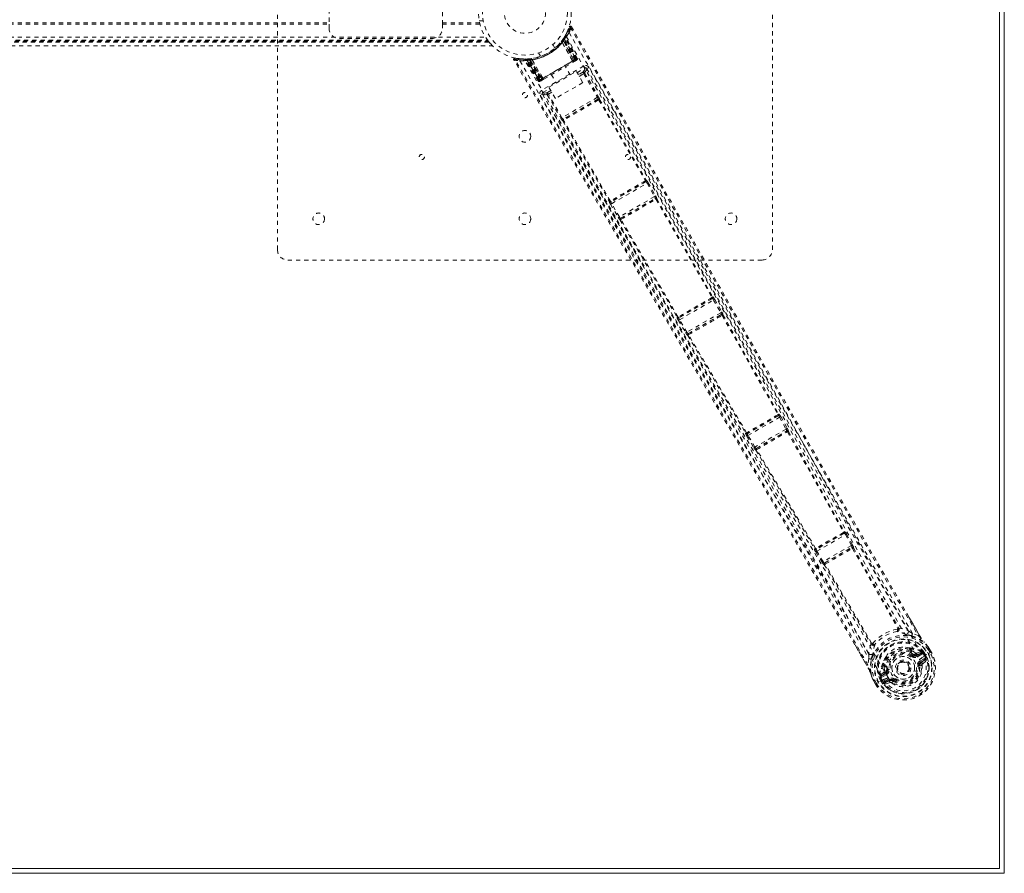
# Model space of a CAD drawing. Header units: inches. Extents: x 25.5 to 109, y 39.4 to 81.2.
# Tile 4 of 6: x 85.1 to 109, y 39.4 to 60.1. Entities that reach past the tile are written whole.
import ezdxf

# ---------------------------------------------------------------- set-up
doc = ezdxf.new("R2010")
doc.units = ezdxf.units.IN
doc.header["$MEASUREMENT"] = 0
doc.linetypes.add('SLD-Dashed', pattern=[0.075, 0.05, -0.025])
doc.linetypes.add('SLD-Solid', pattern=[0])

msp = doc.modelspace()

# ---------------------------------------------------------------- linework, layer by layer
at = {"color": 7, "linetype": 'SLD-Solid', "lineweight": 15}
for p, q in [((108.886, 81.048), (108.886, 39.534)), ((108.886, 39.534), (108.886, 81.048)), ((109.004, 81.166), (109.004, 39.416)), ((109.004, 39.416), (25.504, 39.416)), ((108.886, 39.534), (25.622, 39.534)), ((25.622, 39.534), (108.886, 39.534))]:
    msp.add_line(p, q, dxfattribs=at)
at = {"color": 7, "linetype": 'SLD-Dashed', "lineweight": 0}
for p, q in [((91.379, 54.541), (91.379, 66.041)), ((103.379, 66.041), (103.379, 54.541)), ((92.629, 60.572), (92.629, 60.009)), ((95.379, 60.009), (95.379, 60.572)), ((41.879, 60.041), (92.629, 60.041)), ((41.879, 60.009), (92.629, 60.009)), ((92.629, 60.009), (92.629, 59.916)), ((95.379, 60.041), (96.282, 60.041)), ((95.379, 60.009), (96.289, 60.009)), ((95.379, 59.916), (95.379, 60.009)), ((96.272, 60.091), (96.368, 60.091)), ((98.404, 59.822), (98.452, 59.946)), ((98.507, 59.951), (98.481, 59.936)), ((38.084, 59.698), (96.423, 59.698)), ((98.347, 59.714), (98.307, 59.651)), ((98.343, 59.708), (98.4, 59.814)), ((98.366, 59.746), (98.358, 59.732)), ((98.366, 59.717), (98.358, 59.703)), ((98.639, 59.175), (98.358, 59.703)), ((98.65, 59.182), (98.366, 59.717)), ((98.411, 59.839), (98.403, 59.816)), ((37.914, 59.486), (96.593, 59.486)), ((37.915, 59.486), (96.592, 59.486)), ((37.997, 59.576), (96.51, 59.576)), ((37.997, 59.576), (96.51, 59.576)), ((38.001, 59.581), (96.506, 59.581)), ((38.002, 59.582), (96.505, 59.582)), ((38.004, 59.584), (96.504, 59.584)), ((38.014, 59.596), (96.494, 59.596)), ((38.017, 59.601), (96.49, 59.601)), ((38.029, 59.616), (96.479, 59.616)), ((38.037, 59.627), (96.47, 59.627)), ((92.879, 59.666), (95.129, 59.666)), ((98.105, 59.432), (98.057, 59.516)), ((98.275, 59.609), (98.294, 59.637)), ((98.283, 59.575), (98.28, 59.571)), ((98.537, 59.117), (98.28, 59.571)), ((98.283, 59.575), (98.54, 59.118)), ((98.294, 59.633), (98.318, 59.616)), ((98.347, 59.685), (98.305, 59.62)), ((98.305, 59.648), (98.306, 59.65)), ((98.305, 59.619), (98.305, 59.62)), ((98.305, 59.62), (98.565, 59.133)), ((98.564, 59.132), (98.305, 59.619)), ((98.307, 59.651), (98.306, 59.65)), ((98.314, 59.662), (98.338, 59.646)), ((98.589, 59.147), (98.318, 59.616)), ((98.605, 59.156), (98.33, 59.633)), ((98.338, 59.646), (98.616, 59.163)), ((98.624, 59.163), (98.345, 59.688)), ((98.623, 59.166), (98.347, 59.685)), ((97.711, 59.316), (97.759, 59.232)), ((97.141, 59.189), (97.266, 59.174)), ((97.372, 59.163), (97.357, 59.164)), ((97.38, 59.162), (97.364, 59.163)), ((97.398, 59.149), (97.382, 59.149)), ((97.703, 58.635), (97.382, 59.149)), ((97.468, 59.167), (97.394, 59.163)), ((97.715, 58.642), (97.398, 59.149)), ((97.418, 59.152), (97.733, 58.648)), ((97.496, 59.153), (97.419, 59.149)), ((97.731, 58.651), (97.419, 59.149)), ((97.458, 59.166), (97.456, 59.166)), ((97.737, 58.655), (97.458, 59.137)), ((97.47, 59.167), (97.468, 59.167)), ((97.472, 59.167), (97.47, 59.167)), ((97.748, 58.661), (97.473, 59.138)), ((97.493, 59.14), (97.49, 59.169)), ((97.493, 59.14), (97.765, 58.671)), ((97.496, 59.153), (97.498, 59.153)), ((97.789, 58.685), (97.496, 59.153)), ((97.498, 59.153), (97.79, 58.685)), ((97.541, 59.175), (97.535, 59.174)), ((97.551, 59.15), (97.547, 59.15)), ((97.813, 58.699), (97.547, 59.15)), ((97.551, 59.15), (97.816, 58.7)), ((98.616, 59.163), (97.737, 58.655)), ((97.748, 58.661), (98.605, 59.156)), ((98.589, 59.147), (97.765, 58.671)), ((98.807, 58.998), (97.784, 58.407)), ((98.476, 58.78), (98.36, 58.981)), ((98.537, 59.117), (98.54, 59.118)), ((98.546, 59.089), (98.552, 59.092)), ((98.565, 59.133), (98.564, 59.132)), ((98.564, 59.099), (98.611, 59.126)), ((98.565, 59.133), (98.623, 59.166)), ((98.65, 59.182), (98.616, 59.163)), ((98.639, 59.175), (98.65, 59.182)), ((97.96, 58.482), (98.626, 58.866)), ((98.022, 58.786), (98.138, 58.585)), ((98.626, 58.866), (98.783, 58.594)), ((98.644, 58.834), (98.837, 58.946)), ((98.786, 58.85), (98.673, 58.785)), ((98.696, 58.746), (98.807, 58.81)), ((98.807, 58.81), (99.136, 58.238)), ((98.833, 58.825), (99.161, 58.253)), ((98.878, 58.935), (98.871, 58.943)), ((98.877, 58.935), (98.871, 58.943)), ((98.93, 58.964), (98.878, 58.935)), ((98.88, 58.931), (98.879, 58.932)), ((97.703, 58.635), (97.715, 58.642)), ((97.748, 58.661), (97.715, 58.642)), ((97.731, 58.651), (97.789, 58.685)), ((97.771, 58.641), (97.818, 58.668)), ((97.79, 58.685), (97.789, 58.685)), ((97.813, 58.699), (97.816, 58.7)), ((98.783, 58.594), (98.117, 58.21)), ((97.803, 58.314), (97.752, 58.284)), ((97.8, 58.325), (97.803, 58.314)), ((97.8, 58.325), (97.804, 58.315)), ((97.805, 58.312), (97.806, 58.311)), ((97.814, 58.355), (97.978, 58.45)), ((97.921, 58.299), (98.252, 57.728)), ((98.007, 58.4), (97.923, 58.352)), ((98.03, 58.361), (97.947, 58.314)), ((98.278, 57.743), (97.947, 58.314)), ((98.117, 58.21), (97.96, 58.482)), ((99.136, 58.238), (98.278, 57.743)), ((99.151, 58.195), (98.307, 57.708)), ((99.151, 58.195), (99.151, 58.195)), ((99.173, 58.172), (100.3, 56.216)), ((99.192, 58.184), (99.191, 58.183)), ((99.191, 58.183), (100.318, 56.228)), ((98.297, 57.667), (98.298, 57.667)), ((98.298, 57.667), (99.427, 55.714)), ((98.308, 57.708), (98.307, 57.708)), ((99.447, 55.724), (98.317, 57.678)), ((100.311, 56.188), (99.466, 55.7)), ((99.482, 55.657), (100.34, 56.152)), ((100.303, 56.186), (100.303, 56.186)), ((100.307, 56.187), (100.311, 56.188)), ((100.318, 56.228), (100.322, 56.228)), ((100.34, 56.152), (100.523, 55.83)), ((100.366, 56.167), (100.549, 55.845)), ((99.427, 55.714), (99.425, 55.71)), ((99.456, 55.642), (99.644, 55.322)), ((99.466, 55.7), (99.468, 55.703)), ((99.471, 55.705), (99.472, 55.705)), ((99.67, 55.338), (99.482, 55.657)), ((100.523, 55.83), (99.67, 55.338)), ((99.699, 55.303), (100.538, 55.787)), ((100.534, 55.783), (100.534, 55.783)), ((100.538, 55.787), (100.537, 55.786)), ((100.56, 55.763), (101.915, 53.385)), ((100.579, 55.776), (100.578, 55.774)), ((100.578, 55.774), (101.933, 53.398)), ((99.689, 55.262), (99.69, 55.262)), ((99.69, 55.262), (101.071, 52.9)), ((99.701, 55.303), (99.699, 55.303)), ((99.705, 55.305), (99.705, 55.305)), ((101.091, 52.91), (99.71, 55.272)), ((103.129, 54.291), (91.629, 54.291)), ((101.927, 53.357), (101.109, 52.885)), ((101.126, 52.843), (101.955, 53.321)), ((101.918, 53.355), (101.919, 53.356)), ((101.922, 53.357), (101.927, 53.357)), ((101.933, 53.398), (101.938, 53.398)), ((101.955, 53.321), (102.127, 53.014)), ((101.981, 53.336), (102.153, 53.028)), ((102.127, 53.014), (101.307, 52.54)), ((101.071, 52.9), (101.068, 52.896)), ((101.101, 52.828), (101.281, 52.525)), ((101.109, 52.885), (101.112, 52.889)), ((101.115, 52.892), (101.115, 52.892)), ((101.307, 52.54), (101.126, 52.843)), ((101.337, 52.506), (102.142, 52.971)), ((102.137, 52.967), (102.137, 52.967)), ((102.142, 52.971), (102.141, 52.969)), ((102.164, 52.945), (103.514, 50.542)), ((102.183, 52.959), (102.182, 52.958)), ((102.182, 52.958), (103.533, 50.554)), ((101.326, 52.464), (101.328, 52.464)), ((101.328, 52.464), (102.734, 50.093)), ((101.338, 52.506), (101.337, 52.506)), ((101.342, 52.508), (101.342, 52.508)), ((102.754, 50.103), (101.347, 52.474)), ((103.529, 50.515), (102.77, 50.077)), ((102.787, 50.035), (103.556, 50.479)), ((103.522, 50.514), (103.529, 50.515)), ((103.533, 50.554), (103.54, 50.555)), ((103.556, 50.479), (103.714, 50.192)), ((103.583, 50.493), (103.74, 50.206)), ((103.714, 50.192), (102.957, 49.755)), ((102.988, 49.721), (103.728, 50.148)), ((103.728, 50.148), (103.726, 50.146)), ((102.734, 50.093), (102.73, 50.087)), ((102.762, 50.019), (102.932, 49.739)), ((102.77, 50.077), (102.774, 50.083)), ((102.957, 49.755), (102.787, 50.035)), ((103.769, 50.136), (103.767, 50.134)), ((102.978, 49.679), (102.98, 49.68)), ((102.991, 49.721), (102.988, 49.721)), ((105.124, 47.664), (104.441, 47.27)), ((104.456, 47.226), (105.154, 47.63)), ((105.113, 47.662), (105.124, 47.664)), ((105.124, 47.702), (105.135, 47.704)), ((105.154, 47.63), (105.295, 47.371)), ((105.18, 47.644), (105.321, 47.385)), ((104.408, 47.289), (104.4, 47.28)), ((104.436, 47.297), (104.436, 47.297)), ((104.441, 47.27), (104.448, 47.278)), ((105.295, 47.371), (104.61, 46.975)), ((104.644, 46.943), (105.306, 47.325)), ((105.306, 47.325), (105.303, 47.322)), ((105.321, 47.385), (105.333, 47.36)), ((105.325, 47.296), (106.417, 45.364)), ((105.347, 47.313), (105.344, 47.31)), ((105.344, 47.31), (106.436, 45.378)), ((104.431, 47.211), (104.585, 46.96)), ((104.61, 46.975), (104.456, 47.226)), ((104.585, 46.96), (104.6, 46.936)), ((104.634, 46.902), (104.638, 46.902)), ((104.638, 46.902), (105.765, 44.99)), ((104.648, 46.944), (104.644, 46.943)), ((105.787, 44.999), (104.659, 46.912)), ((104.662, 46.92), (104.662, 46.92)), ((106.64, 45.722), (106.944, 45.195)), ((106.418, 45.363), (106.417, 45.364)), ((106.448, 45.364), (106.448, 45.364)), ((106.918, 45.181), (106.777, 45.233)), ((105.669, 44.459), (105.382, 44.957)), ((105.77, 44.973), (105.77, 44.973)), ((105.787, 44.999), (105.787, 44.999)), ((107.052, 45.031), (107.063, 45.017)), ((107.167, 44.893), (107.164, 44.897)), ((106.702, 44.881), (106.722, 44.871)), ((106.739, 44.805), (106.72, 44.838)), ((106.798, 44.723), (106.72, 44.778)), ((106.738, 44.852), (106.757, 44.819)), ((106.781, 44.7), (106.798, 44.723)), ((106.798, 44.723), (106.818, 44.712)), ((106.867, 44.715), (106.991, 44.758)), ((106.867, 44.715), (106.879, 44.693)), ((106.877, 44.755), (106.988, 44.795)), ((106.991, 44.758), (106.879, 44.693)), ((107.006, 44.732), (106.894, 44.667)), ((107.002, 44.791), (106.988, 44.795)), ((107.006, 44.789), (107.002, 44.791)), ((107.022, 44.772), (107.031, 44.759)), ((107.037, 44.758), (107.022, 44.772)), ((107.031, 44.759), (107.069, 44.693)), ((107.035, 44.673), (107.161, 44.746)), ((107.035, 44.673), (107.035, 44.673)), ((107.038, 44.758), (107.062, 44.774)), ((107.074, 44.696), (107.038, 44.757)), ((107.062, 44.774), (107.063, 44.773)), ((107.063, 44.773), (107.099, 44.711)), ((107.069, 44.693), (107.074, 44.696)), ((107.161, 44.746), (107.181, 44.758)), ((107.205, 44.772), (107.166, 44.838)), ((107.181, 44.758), (107.227, 44.784)), ((107.23, 44.785), (107.19, 44.854)), ((107.191, 44.853), (107.191, 44.853)), ((107.23, 44.786), (107.191, 44.853)), ((107.227, 44.784), (107.23, 44.786)), ((105.72, 44.623), (105.694, 44.475)), ((106.061, 44.489), (106.062, 44.512)), ((106.069, 44.466), (106.088, 44.433)), ((106.088, 44.433), (106.096, 44.33)), ((106.091, 44.475), (106.11, 44.442)), ((106.143, 44.445), (106.151, 44.349)), ((106.95, 44.45), (106.926, 44.447)), ((106.955, 44.562), (107.056, 44.62)), ((106.97, 44.536), (107.071, 44.594)), ((106.98, 44.518), (106.97, 44.536)), ((107.071, 44.594), (106.98, 44.518)), ((107.024, 44.498), (107.115, 44.578)), ((105.991, 44.206), (105.99, 44.202)), ((105.991, 44.206), (105.994, 44.22)), ((105.991, 44.206), (105.991, 44.206)), ((106.001, 44.16), (105.991, 44.184)), ((106.084, 44.297), (105.994, 44.22)), ((105.994, 44.22), (105.994, 44.221)), ((105.994, 44.22), (105.994, 44.22)), ((105.996, 44.18), (106.004, 44.166)), ((106.001, 44.16), (105.996, 44.18)), ((106.024, 44.2), (106.124, 44.286)), ((106.136, 44.265), (106.024, 44.2)), ((106.151, 44.239), (106.039, 44.174)), ((106.124, 44.286), (106.136, 44.265)), ((106.151, 44.349), (106.18, 44.353)), ((106.418, 44.322), (106.411, 44.335)), ((106.423, 44.314), (106.418, 44.322)), ((105.819, 44.115), (105.817, 44.119)), ((105.88, 44.007), (105.842, 44.074)), ((105.842, 44.074), (105.842, 44.074)), ((105.843, 44.076), (105.882, 44.007)), ((105.868, 44.089), (105.906, 44.022)), ((105.88, 44.007), (105.884, 44.009)), ((105.93, 44.035), (105.884, 44.009)), ((106.076, 44.119), (105.93, 44.035)), ((105.975, 44.146), (106.001, 44.16)), ((105.975, 44.145), (105.975, 44.146)), ((106.011, 44.082), (105.975, 44.145)), ((106.001, 44.159), (106.037, 44.097)), ((106.004, 44.166), (106.041, 44.1)), ((106.041, 44.1), (106.037, 44.097)), ((106.041, 44.1), (106.041, 44.1)), ((106.076, 44.119), (106.076, 44.119)), ((106.111, 44.075), (106.212, 44.133)), ((106.118, 44.002), (106.233, 44.041)), ((106.126, 44.049), (106.227, 44.107)), ((106.238, 44.089), (106.126, 44.049)), ((106.238, 44.089), (106.227, 44.107)), ((106.275, 44.034), (106.311, 44.082)), ((106.311, 44.082), (106.305, 44.086)), ((106.326, 44.101), (106.311, 44.082))]:
    msp.add_line(p, q, dxfattribs=at)
at = {"color": 7, "linetype": 'SLD-Dashed', "lineweight": 0, "flags": 128}
for points in [[(98.48, 59.936), (98.943, 59.124), (99.424, 58.279), (99.923, 57.402), (100.303, 56.734), (100.354, 56.645), (100.404, 56.556), (100.455, 56.467), (100.506, 56.377), (100.558, 56.287), (100.619, 56.179), (100.801, 55.86), (100.966, 55.569), (101.116, 55.306), (101.251, 55.07), (101.502, 54.628), (101.722, 54.242), (102.047, 53.671), (102.343, 53.15), (102.612, 52.679), (102.913, 52.151), (103.22, 51.612), (103.814, 50.572), (104.447, 49.464), (105.06, 48.395), (105.679, 47.32), (106.304, 46.237), (106.918, 45.181)], [(98.507, 59.951), (100.609, 56.258), (102.711, 52.565), (104.819, 48.875), (106.64, 45.722)], [(98.384, 59.708), (99.605, 57.598), (100.819, 55.486), (102.023, 53.37), (103.215, 51.249), (104.144, 49.581), (105.07, 47.913), (106, 46.251), (106.943, 44.6)], [(98.451, 59.81), (99.674, 57.696), (100.891, 55.579), (102.1, 53.459), (103.296, 51.335), (104.229, 49.664), (105.159, 47.993), (106.091, 46.328), (107.035, 44.673)], [(96.492, 59.599), (96.502, 59.585), (96.505, 59.582)], [(98.267, 59.597), (98.267, 59.596), (98.267, 59.594), (98.268, 59.591), (98.27, 59.588), (98.272, 59.585), (98.275, 59.582), (98.279, 59.578), (98.283, 59.575)], [(98.324, 59.677), (98.32, 59.669), (98.316, 59.66)], [(97.684, 59.206), (97.695, 59.209), (97.707, 59.213)], [(97.141, 59.186), (97.133, 59.185), (97.125, 59.184), (97.117, 59.18), (97.111, 59.175), (97.107, 59.168), (97.105, 59.161), (97.105, 59.154), (97.108, 59.147)], [(97.109, 59.144), (97.109, 59.144), (97.111, 59.145), (97.116, 59.149), (97.125, 59.153), (97.13, 59.156), (97.135, 59.159)], [(105.382, 44.957), (103.545, 48.139), (101.403, 51.809), (99.256, 55.477), (97.109, 59.144)], [(105.694, 44.475), (105.029, 45.633), (104.353, 46.806), (103.661, 47.998), (102.994, 49.144), (102.306, 50.324), (101.617, 51.504), (100.96, 52.626), (100.377, 53.622), (99.97, 54.317), (99.3, 55.461), (98.723, 56.446), (98.172, 57.387), (97.643, 58.291), (97.135, 59.159)], [(97.259, 59.122), (98.478, 57.006), (99.702, 54.893), (100.935, 52.787), (102.176, 50.688), (103.157, 49.044), (104.138, 47.404), (105.115, 45.764), (106.076, 44.119)], [(97.304, 59.169), (97.347, 59.164), (97.532, 59.176)], [(97.357, 59.164), (97.359, 59.164), (97.359, 59.164)], [(106.186, 44.163), (105.21, 45.834), (104.217, 47.5), (103.218, 49.166), (102.22, 50.835), (101.227, 52.508), (99.936, 54.708), (98.655, 56.916), (97.381, 59.129)], [(97.535, 59.174), (97.536, 59.174), (97.538, 59.173), (97.54, 59.171), (97.541, 59.168), (97.543, 59.164), (97.544, 59.16), (97.546, 59.155), (97.547, 59.15)], [(97.816, 58.7), (97.995, 58.804), (98.177, 58.909), (98.358, 59.014), (98.537, 59.117)], [(97.837, 58.679), (98.013, 58.78), (98.191, 58.884), (98.37, 58.987), (98.546, 59.088)], [(98.54, 59.118), (98.549, 59.123), (98.556, 59.128), (98.561, 59.131), (98.564, 59.132)], [(98.54, 59.118), (98.543, 59.113), (98.545, 59.108), (98.547, 59.104), (98.548, 59.099), (98.548, 59.095), (98.548, 59.092), (98.547, 59.09), (98.546, 59.089)], [(98.623, 59.166), (98.622, 59.166), (98.621, 59.165), (98.618, 59.163), (98.614, 59.161), (98.608, 59.158), (98.602, 59.154), (98.596, 59.151), (98.589, 59.147)], [(98.605, 59.156), (98.617, 59.163), (98.628, 59.169), (98.636, 59.174), (98.639, 59.175)], [(98.619, 59.131), (98.622, 59.132), (98.625, 59.134), (98.626, 59.135), (98.627, 59.135)], [(98.837, 58.946), (98.836, 58.947), (98.835, 58.95), (98.832, 58.955), (98.828, 58.962), (98.824, 58.969), (98.818, 58.978), (98.813, 58.988), (98.807, 58.998)], [(98.837, 58.946), (98.832, 58.909), (98.786, 58.85)], [(98.833, 58.825), (98.83, 58.823), (98.824, 58.82), (98.817, 58.816), (98.807, 58.81)], [(98.878, 58.935), (98.872, 58.898), (98.827, 58.839)], [(106.669, 45.3), (104.709, 48.701), (102.763, 52.11), (100.821, 55.522), (98.878, 58.935)], [(106.777, 45.233), (106.397, 45.889), (105.999, 46.576), (105.585, 47.296), (105.153, 48.047), (104.73, 48.785), (104.373, 49.408), (104.033, 50.003), (103.669, 50.642), (103.279, 51.325), (103.16, 51.534), (103.038, 51.748), (102.914, 51.965), (102.806, 52.155), (102.719, 52.308), (102.627, 52.469), (102.531, 52.638), (102.431, 52.814), (102.229, 53.169), (102.011, 53.552), (101.777, 53.962), (101.731, 54.043), (101.72, 54.063), (101.712, 54.078), (101.7, 54.098), (101.686, 54.123), (101.668, 54.154), (101.648, 54.19), (101.575, 54.318), (101.479, 54.486), (101.38, 54.66), (101.264, 54.864), (101.132, 55.097), (101.075, 55.196), (101.016, 55.301), (100.954, 55.409), (100.89, 55.522), (100.849, 55.594), (100.809, 55.664), (100.396, 56.389), (99.998, 57.089), (99.621, 57.751), (99.265, 58.376), (98.93, 58.964)], [(97.737, 58.655), (97.724, 58.647), (97.713, 58.641), (97.709, 58.638), (97.705, 58.637), (97.703, 58.635)], [(97.765, 58.671), (97.758, 58.667), (97.751, 58.663), (97.745, 58.659), (97.74, 58.656), (97.735, 58.654), (97.732, 58.652), (97.731, 58.651), (97.731, 58.651)], [(97.755, 58.632), (97.756, 58.632), (97.758, 58.633), (97.76, 58.635), (97.763, 58.637)], [(97.79, 58.685), (97.792, 58.687), (97.797, 58.69), (97.805, 58.694), (97.813, 58.699)], [(97.836, 58.679), (97.832, 58.679), (97.826, 58.683), (97.819, 58.69), (97.813, 58.699)], [(97.83, 58.675), (97.831, 58.675), (97.832, 58.676), (97.834, 58.677), (97.836, 58.679)], [(97.752, 58.284), (98.06, 57.756), (98.387, 57.198), (98.732, 56.609), (99.094, 55.99), (99.469, 55.35), (99.52, 55.264), (99.57, 55.177), (99.621, 55.09), (99.673, 55.003), (99.724, 54.915), (99.789, 54.804), (99.984, 54.472), (100.157, 54.176), (100.309, 53.917), (100.439, 53.694), (100.511, 53.571), (100.575, 53.463), (100.629, 53.37), (100.675, 53.292), (100.712, 53.228), (100.741, 53.179), (100.807, 53.067), (100.895, 52.916), (101.159, 52.465), (101.402, 52.05), (101.518, 51.851), (101.629, 51.662), (101.735, 51.481), (101.866, 51.257), (101.999, 51.031), (102.128, 50.81), (102.253, 50.595), (102.818, 49.629), (103.418, 48.601), (103.991, 47.615), (104.57, 46.616), (105.153, 45.609), (105.72, 44.623)], [(97.784, 58.407), (97.795, 58.388), (97.805, 58.371), (97.812, 58.36), (97.814, 58.355)], [(97.803, 58.314), (97.838, 58.301), (97.912, 58.311)], [(97.803, 58.314), (99.787, 54.926), (101.771, 51.538), (103.751, 48.147), (105.716, 44.749)], [(97.923, 58.352), (97.849, 58.342), (97.814, 58.355)], [(97.921, 58.299), (97.923, 58.3), (97.929, 58.303), (97.938, 58.308), (97.947, 58.314)], [(99.147, 58.192), (99.045, 58.133), (98.942, 58.074), (98.839, 58.014), (98.735, 57.954), (98.64, 57.899), (98.545, 57.844), (98.453, 57.792), (98.382, 57.751), (98.312, 57.71)], [(99.165, 58.173), (98.956, 58.052), (98.742, 57.929), (98.529, 57.806), (98.319, 57.685)], [(99.161, 58.253), (99.16, 58.252), (99.159, 58.251), (99.156, 58.25), (99.153, 58.248), (99.149, 58.246), (99.145, 58.243), (99.14, 58.241), (99.136, 58.238)], [(99.173, 58.172), (99.176, 58.178), (99.177, 58.184), (99.176, 58.189), (99.173, 58.194), (99.169, 58.197), (99.163, 58.198), (99.157, 58.197), (99.151, 58.195)], [(99.173, 58.172), (99.169, 58.174), (99.167, 58.174), (99.166, 58.174), (99.165, 58.173)], [(98.092, 57.822), (98.315, 57.439), (98.604, 56.947), (98.872, 56.488), (99.121, 56.063), (99.346, 55.679), (99.553, 55.327), (99.74, 55.007), (99.908, 54.72), (100.138, 54.328), (100.288, 54.072)], [(98.278, 57.743), (98.269, 57.738), (98.261, 57.733), (98.255, 57.729), (98.252, 57.728)], [(98.308, 57.708), (98.303, 57.704), (98.299, 57.699), (98.297, 57.693), (98.298, 57.688), (98.3, 57.683), (98.304, 57.68), (98.31, 57.678), (98.317, 57.678)], [(100.297, 56.21), (100.298, 56.21), (100.298, 56.211), (100.299, 56.213), (100.3, 56.216)], [(100.307, 56.187), (100.312, 56.191), (100.316, 56.196), (100.318, 56.201), (100.317, 56.207), (100.315, 56.211), (100.311, 56.214), (100.306, 56.216), (100.3, 56.216)], [(100.366, 56.167), (100.365, 56.166), (100.363, 56.165), (100.36, 56.164), (100.357, 56.162), (100.353, 56.16), (100.349, 56.158), (100.344, 56.155), (100.34, 56.152)], [(99.447, 55.724), (99.444, 55.718), (99.443, 55.713), (99.444, 55.708), (99.446, 55.704), (99.451, 55.701), (99.456, 55.7), (99.462, 55.701), (99.468, 55.703)], [(99.447, 55.724), (99.45, 55.722), (99.452, 55.722), (99.453, 55.722), (99.454, 55.723)], [(99.482, 55.657), (99.478, 55.654), (99.473, 55.652), (99.469, 55.649), (99.465, 55.647), (99.462, 55.645), (99.459, 55.644), (99.457, 55.643), (99.456, 55.642)], [(100.549, 55.845), (100.546, 55.843), (100.54, 55.84), (100.532, 55.835), (100.523, 55.83)], [(100.56, 55.763), (100.563, 55.769), (100.564, 55.774), (100.563, 55.78), (100.56, 55.785), (100.556, 55.788), (100.55, 55.789), (100.544, 55.788), (100.537, 55.786)], [(100.556, 55.831), (100.554, 55.834), (100.547, 55.843)], [(100.56, 55.763), (100.556, 55.764), (100.554, 55.764), (100.553, 55.764), (100.552, 55.764)], [(99.67, 55.338), (99.661, 55.332), (99.653, 55.327), (99.647, 55.324), (99.644, 55.322)], [(99.646, 55.324), (99.651, 55.313), (99.653, 55.309)], [(99.701, 55.303), (99.696, 55.299), (99.692, 55.293), (99.69, 55.288), (99.69, 55.282), (99.693, 55.277), (99.697, 55.274), (99.703, 55.272), (99.71, 55.272)], [(99.712, 55.279), (99.711, 55.278), (99.711, 55.277), (99.71, 55.276), (99.71, 55.272)], [(101.912, 53.379), (101.913, 53.38), (101.914, 53.38), (101.914, 53.382), (101.915, 53.386)], [(101.922, 53.357), (101.927, 53.361), (101.931, 53.366), (101.933, 53.371), (101.933, 53.376), (101.93, 53.38), (101.926, 53.384), (101.921, 53.385), (101.915, 53.386)], [(101.981, 53.336), (101.98, 53.336), (101.978, 53.335), (101.976, 53.333), (101.972, 53.331), (101.968, 53.329), (101.964, 53.327), (101.96, 53.324), (101.955, 53.321)], [(102.153, 53.028), (102.15, 53.027), (102.144, 53.023), (102.136, 53.019), (102.127, 53.014)], [(102.162, 53.011), (102.159, 53.016), (102.151, 53.027)], [(101.091, 52.91), (101.088, 52.904), (101.087, 52.899), (101.087, 52.894), (101.09, 52.89), (101.094, 52.887), (101.1, 52.886), (101.106, 52.887), (101.112, 52.889)], [(101.091, 52.91), (101.094, 52.908), (101.096, 52.908), (101.097, 52.908), (101.098, 52.909)], [(101.126, 52.843), (101.121, 52.84), (101.117, 52.838), (101.113, 52.835), (101.109, 52.833), (101.106, 52.831), (101.103, 52.829), (101.101, 52.828), (101.101, 52.828)], [(102.164, 52.945), (102.167, 52.952), (102.168, 52.958), (102.167, 52.963), (102.165, 52.968), (102.16, 52.971), (102.154, 52.973), (102.147, 52.972), (102.141, 52.969)], [(102.164, 52.945), (102.16, 52.947), (102.158, 52.947), (102.157, 52.947), (102.156, 52.947)], [(101.307, 52.54), (101.298, 52.535), (101.29, 52.53), (101.284, 52.527), (101.281, 52.525)], [(101.283, 52.526), (101.289, 52.514), (101.292, 52.509)], [(101.338, 52.506), (101.333, 52.501), (101.329, 52.496), (101.327, 52.49), (101.327, 52.485), (101.33, 52.48), (101.335, 52.476), (101.34, 52.474), (101.347, 52.474)], [(101.35, 52.481), (101.349, 52.481), (101.349, 52.48), (101.348, 52.478), (101.347, 52.474)], [(103.512, 50.535), (103.512, 50.536), (103.513, 50.536), (103.514, 50.538), (103.514, 50.542)], [(103.522, 50.514), (103.527, 50.518), (103.53, 50.523), (103.532, 50.528), (103.532, 50.533), (103.53, 50.537), (103.526, 50.54), (103.52, 50.542), (103.514, 50.542)], [(103.583, 50.493), (103.582, 50.493), (103.58, 50.492), (103.577, 50.49), (103.574, 50.488), (103.57, 50.486), (103.566, 50.484), (103.561, 50.481), (103.556, 50.479)], [(103.74, 50.206), (103.737, 50.205), (103.731, 50.201), (103.723, 50.197), (103.714, 50.192)], [(103.749, 50.121), (103.752, 50.128), (103.754, 50.134), (103.753, 50.14), (103.75, 50.145), (103.745, 50.148), (103.739, 50.149), (103.733, 50.149), (103.726, 50.146)], [(103.749, 50.189), (103.746, 50.193), (103.738, 50.205)], [(102.754, 50.103), (102.751, 50.097), (102.75, 50.092), (102.75, 50.087), (102.753, 50.083), (102.757, 50.08), (102.762, 50.079), (102.768, 50.08), (102.774, 50.083)], [(102.787, 50.035), (102.783, 50.032), (102.778, 50.029), (102.774, 50.027), (102.77, 50.024), (102.767, 50.022), (102.764, 50.021), (102.763, 50.02), (102.762, 50.019)], [(103.749, 50.121), (104.427, 48.904), (105.105, 47.689)], [(103.767, 50.134), (104.446, 48.918), (105.124, 47.702)], [(102.957, 49.755), (102.948, 49.75), (102.94, 49.745), (102.934, 49.741), (102.932, 49.739)], [(102.934, 49.741), (102.94, 49.727), (102.942, 49.723)], [(102.991, 49.721), (102.985, 49.717), (102.981, 49.711), (102.979, 49.706), (102.98, 49.7), (102.983, 49.695), (102.987, 49.691), (102.993, 49.689), (103.001, 49.689)], [(102.98, 49.68), (103.695, 48.484), (104.408, 47.289)], [(103.003, 49.697), (103.002, 49.696), (103.002, 49.695), (103.001, 49.694), (103.001, 49.689)], [(104.429, 47.298), (103.715, 48.493), (103.001, 49.69)], [(105.103, 47.682), (105.103, 47.683), (105.104, 47.684), (105.105, 47.685), (105.105, 47.689)], [(105.113, 47.662), (105.118, 47.666), (105.121, 47.67), (105.123, 47.675), (105.123, 47.68), (105.12, 47.684), (105.117, 47.687), (105.111, 47.689), (105.105, 47.689)], [(105.18, 47.644), (105.179, 47.643), (105.177, 47.642), (105.175, 47.641), (105.171, 47.639), (105.168, 47.637), (105.163, 47.635), (105.159, 47.632), (105.154, 47.63)], [(104.429, 47.298), (104.426, 47.293), (104.425, 47.288), (104.426, 47.283), (104.428, 47.279), (104.432, 47.276), (104.437, 47.275), (104.442, 47.276), (104.448, 47.278)], [(105.321, 47.385), (105.318, 47.383), (105.312, 47.38), (105.303, 47.375), (105.295, 47.371)], [(105.325, 47.296), (105.328, 47.303), (105.33, 47.309), (105.329, 47.315), (105.326, 47.32), (105.322, 47.323), (105.316, 47.325), (105.309, 47.324), (105.303, 47.322)], [(105.325, 47.296), (105.321, 47.298), (105.319, 47.298), (105.318, 47.298), (105.317, 47.298)], [(104.456, 47.226), (104.451, 47.224), (104.447, 47.221), (104.443, 47.218), (104.439, 47.216), (104.436, 47.214), (104.433, 47.213), (104.432, 47.212), (104.431, 47.211)], [(104.61, 46.975), (104.601, 46.97), (104.593, 46.965), (104.587, 46.962), (104.585, 46.96)], [(104.648, 46.944), (104.643, 46.94), (104.639, 46.934), (104.637, 46.928), (104.638, 46.923), (104.641, 46.918), (104.646, 46.914), (104.652, 46.912), (104.659, 46.912)], [(104.662, 46.92), (104.661, 46.919), (104.66, 46.918), (104.66, 46.916), (104.659, 46.912)], [(106.942, 45.195), (106.803, 45.435), (106.682, 45.642), (106.637, 45.72)], [(106.41, 45.336), (106.419, 45.33), (106.428, 45.326), (106.437, 45.326), (106.445, 45.33), (106.45, 45.336), (106.452, 45.344), (106.452, 45.354), (106.448, 45.364)], [(106.448, 45.364), (106.561, 45.339), (106.669, 45.3)], [(106.634, 45.205), (106.622, 45.208), (106.614, 45.211)], [(106.761, 45.176), (106.909, 45.12), (107.056, 45.026)], [(106.944, 45.195), (106.944, 45.196), (106.943, 45.195), (106.941, 45.194), (106.938, 45.193), (106.934, 45.191), (106.929, 45.188), (106.924, 45.185), (106.918, 45.181)], [(105.385, 44.959), (105.506, 44.748), (105.67, 44.46)], [(105.77, 44.973), (105.736, 44.862), (105.716, 44.749)], [(105.77, 44.973), (105.777, 44.965), (105.786, 44.959), (105.794, 44.957), (105.802, 44.959), (105.809, 44.964), (105.813, 44.971), (105.815, 44.981), (105.814, 44.992)], [(106.702, 44.881), (106.602, 44.9), (106.541, 44.899)], [(107.063, 45.017), (107.06, 45.022), (107.056, 45.026)], [(107.164, 44.897), (107.107, 44.97), (107.056, 45.026)], [(107.167, 44.893), (107.112, 44.964), (107.063, 45.017)], [(107.165, 44.838), (107.165, 44.843), (107.166, 44.857), (107.165, 44.862), (107.164, 44.866), (107.162, 44.871), (107.162, 44.873), (107.162, 44.874), (107.165, 44.877), (107.167, 44.88), (107.168, 44.881), (107.168, 44.883), (107.166, 44.887), (107.163, 44.895), (107.162, 44.896), (107.163, 44.897), (107.163, 44.898), (107.164, 44.897)], [(105.816, 44.732), (105.819, 44.745), (105.821, 44.753)], [(106.127, 44.659), (106.096, 44.608), (106.062, 44.512)], [(106.722, 44.871), (106.723, 44.87), (106.738, 44.852)], [(106.757, 44.819), (106.798, 44.794), (106.842, 44.761)], [(106.762, 44.676), (106.766, 44.68), (106.769, 44.685), (106.772, 44.689), (106.775, 44.692), (106.777, 44.695), (106.779, 44.698), (106.78, 44.699), (106.781, 44.7)], [(106.842, 44.761), (106.862, 44.753), (106.877, 44.755)], [(106.894, 44.667), (106.891, 44.672), (106.888, 44.677), (106.886, 44.682), (106.883, 44.685), (106.882, 44.689), (106.88, 44.691), (106.879, 44.693), (106.879, 44.693)], [(107.006, 44.732), (107.003, 44.737), (107, 44.742), (106.998, 44.746), (106.995, 44.75), (106.993, 44.753), (106.992, 44.756), (106.991, 44.757), (106.991, 44.758)], [(107.031, 44.759), (107.02, 44.744), (107.006, 44.732)], [(107.037, 44.758), (107.037, 44.758), (107.038, 44.758)], [(107.166, 44.838), (107.171, 44.842), (107.176, 44.845), (107.181, 44.848), (107.185, 44.85), (107.188, 44.852), (107.19, 44.853), (107.191, 44.853), (107.191, 44.853)], [(107.23, 44.786), (107.231, 44.786), (107.23, 44.786), (107.228, 44.785), (107.225, 44.783), (107.22, 44.78), (107.216, 44.778), (107.21, 44.775), (107.205, 44.772)], [(105.669, 44.459), (105.669, 44.459), (105.67, 44.46), (105.672, 44.461), (105.675, 44.463), (105.678, 44.465), (105.683, 44.468), (105.688, 44.471), (105.694, 44.475)], [(105.746, 44.308), (105.723, 44.357), (105.669, 44.459)], [(105.76, 44.277), (105.752, 44.452), (105.777, 44.609)], [(106.069, 44.466), (106.061, 44.488), (106.061, 44.489)], [(106.186, 44.163), (106.231, 44.097), (106.291, 44.043), (106.362, 44.002), (106.44, 43.977), (106.523, 43.967), (106.607, 43.974), (106.689, 43.995), (106.766, 44.031), (106.836, 44.08), (106.895, 44.14), (106.943, 44.21), (106.976, 44.286), (106.994, 44.367), (106.994, 44.448), (106.977, 44.527), (106.943, 44.6)], [(106.896, 44.444), (106.902, 44.444), (106.908, 44.445), (106.913, 44.446), (106.917, 44.446), (106.921, 44.447), (106.924, 44.447), (106.925, 44.447), (106.926, 44.447)], [(106.955, 44.562), (106.958, 44.557), (106.961, 44.552), (106.963, 44.548), (106.965, 44.544), (106.967, 44.54), (106.969, 44.538), (106.97, 44.536), (106.97, 44.536)], [(107.056, 44.62), (107.078, 44.628), (107.102, 44.626)], [(107.071, 44.594), (107.07, 44.595), (107.07, 44.596), (107.068, 44.599), (107.066, 44.602), (107.064, 44.606), (107.061, 44.61), (107.059, 44.615), (107.056, 44.62)], [(105.764, 44.267), (105.756, 44.286), (105.746, 44.308)], [(105.76, 44.277), (105.761, 44.272), (105.764, 44.267)], [(105.76, 44.277), (105.783, 44.205), (105.817, 44.119)], [(105.819, 44.115), (105.786, 44.198), (105.764, 44.267)], [(106.039, 44.174), (106.022, 44.167), (106.004, 44.166)], [(106.024, 44.2), (106.025, 44.199), (106.026, 44.198), (106.027, 44.195), (106.029, 44.192), (106.031, 44.188), (106.034, 44.184), (106.037, 44.179), (106.039, 44.174)], [(106.096, 44.33), (106.093, 44.309), (106.084, 44.297)], [(106.151, 44.239), (106.148, 44.244), (106.146, 44.248), (106.143, 44.253), (106.141, 44.257), (106.139, 44.26), (106.138, 44.262), (106.137, 44.264), (106.136, 44.265)], [(106.21, 44.357), (106.204, 44.356), (106.199, 44.355), (106.194, 44.355), (106.189, 44.354), (106.185, 44.354), (106.183, 44.353), (106.181, 44.353), (106.18, 44.353)], [(105.817, 44.119), (105.817, 44.121), (105.818, 44.121), (105.819, 44.121), (105.82, 44.12), (105.825, 44.113), (105.827, 44.11), (105.829, 44.109), (105.83, 44.109), (105.834, 44.11), (105.836, 44.11), (105.838, 44.11), (105.839, 44.109), (105.844, 44.104), (105.847, 44.1), (105.851, 44.098), (105.86, 44.094), (105.864, 44.092), (105.868, 44.089)], [(105.868, 44.089), (105.862, 44.086), (105.857, 44.083), (105.852, 44.08), (105.848, 44.078), (105.845, 44.076), (105.843, 44.075), (105.842, 44.074), (105.842, 44.074)], [(105.906, 44.022), (105.9, 44.018), (105.895, 44.015), (105.89, 44.012), (105.886, 44.01), (105.883, 44.008), (105.881, 44.007), (105.88, 44.006), (105.88, 44.007)], [(106.001, 44.159), (106.001, 44.16), (106.001, 44.16)], [(106.083, 44.038), (106.094, 44.059), (106.111, 44.075)], [(106.111, 44.075), (106.114, 44.07), (106.117, 44.065), (106.12, 44.061), (106.122, 44.057), (106.124, 44.053), (106.125, 44.051), (106.126, 44.049), (106.126, 44.049)], [(106.212, 44.133), (106.215, 44.128), (106.218, 44.123), (106.22, 44.119), (106.223, 44.115), (106.225, 44.112), (106.226, 44.109), (106.227, 44.108), (106.227, 44.107)], [(106.344, 44.125), (106.34, 44.12), (106.337, 44.116), (106.334, 44.112), (106.331, 44.108), (106.329, 44.105), (106.327, 44.103), (106.326, 44.101), (106.326, 44.101)]]:
    msp.add_lwpolyline(points, dxfattribs=at)
at = {"color": 7, "linetype": 'SLD-Dashed', "lineweight": 0}
for centre, radius in [((97.379, 60.291), 1.125), ((97.379, 60.291), 1.03), ((97.379, 60.291), 0.5), ((97.379, 58.291), 0.0625), ((97.379, 57.291), 0.141), ((94.879, 56.791), 0.0625), ((99.879, 56.791), 0.0625), ((92.379, 55.291), 0.141), ((97.379, 55.291), 0.141), ((102.379, 55.291), 0.141), ((106.553, 44.4), 0.7), ((106.553, 44.4), 0.69), ((106.553, 44.4), 0.623), ((106.553, 44.4), 0.32), ((106.553, 44.4), 0.275), ((106.553, 44.4), 0.188), ((106.553, 44.4), 0.157), ((106.553, 44.4), 0.142), ((106.553, 44.4), 0.139), ((106.553, 44.4), 0.138)]:
    msp.add_circle(centre, radius, dxfattribs=at)
for centre, radius, start, end in [((97.379, 60.291), 1.157, 257.8168, 342.1803), ((97.398, 60.283), 1.107, 334.6006, 341.8924), ((97.378, 60.319), 1.187, 334.648, 341.9691), ((98.481, 59.936), 0.03, 29.6556, 162.1671), ((98.424, 59.808), 0.14, 66.0527, 78.3284), ((92.879, 59.916), 0.25, 180, 270), ((95.129, 59.916), 0.25, 270, 360), ((97.363, 60.319), 1.19, 270.8728, 329.1273), ((97.379, 60.291), 1.127, 270.4638, 329.5362), ((97.386, 60.286), 1.119, 324.2963, 329.2573), ((97.464, 60.242), 1.029, 326.5891, 331.2073), ((97.597, 59.966), 0.805, 335.571, 340.9688), ((97.577, 59.977), 0.83, 336.5072, 341.814), ((98.373, 59.699), 0.0299, 149.2734, 208.1929), ((98.371, 59.699), 0.0281, 148.4186, 211.1772), ((97.38, 60.29), 1.126, 329.5334, 334.6657), ((98.355, 59.676), 0.043, 47.0408, 95.7852), ((97.815, 60.04), 0.624, 329.4489, 330.4731), ((98.384, 59.718), 0.0299, 150.3293, 208.0904), ((98.388, 59.731), 0.0272, 150.0175, 212.6279), ((98.392, 59.732), 0.03, 151.1153, 208.0096), ((97.276, 60.499), 1.362, 324.4703, 329.6104), ((98.425, 59.795), 0.03, 30.315, 154.0843), ((97.461, 60.353), 1.228, 216.2553, 218.0475), ((97.373, 60.286), 1.118, 216.8463, 225.6373), ((97.414, 60.319), 1.17, 218.1551, 219.4379), ((97.379, 60.29), 1.155, 273.8885, 326.1119), ((97.379, 60.29), 1.155, 274.6405, 325.359), ((97.379, 60.29), 1.155, 275.6611, 324.339), ((97.397, 60.259), 1.12, 277.9115, 322.0885), ((98.297, 59.601), 0.0345, 194.8567, 241.0583), ((97.379, 60.291), 1.127, 322.0319, 325.3547), ((97.634, 59.928), 0.739, 331.4474, 335.2512), ((98.331, 59.633), 0.0297, 145.4596, 208.5244), ((98.332, 59.634), 0.0297, 145.5398, 208.5243), ((98.282, 59.581), 0.0702, 47.319, 71.0696), ((97.565, 59.975), 0.834, 334.4882, 339.5994), ((97.135, 59.159), 0.03, 77.83, 210.3491), ((97.355, 60.305), 1.186, 258.0279, 265.3538), ((95.669, 59.491), 1.502, 347.2397, 348.3833), ((97.377, 60.276), 1.113, 257.9378, 265.379), ((97.285, 59.137), 0.03, 85.9233, 209.6788), ((97.249, 60.484), 1.362, 270.3911, 275.5298), ((97.379, 60.291), 1.127, 265.3372, 270.464), ((97.356, 59.134), 0.03, 31.981, 88.8947), ((97.359, 59.136), 0.0278, 24.9435, 89.3749), ((97.378, 60.006), 0.843, 269.6301, 271.1804), ((97.372, 59.133), 0.0299, 31.9053, 89.6721), ((97.423, 59.138), 0.043, 144.189, 192.9867), ((97.551, 59.959), 0.827, 258.177, 263.5032), ((97.379, 60.29), 1.127, 270.7599, 275.687), ((97.394, 59.134), 0.0299, 31.7985, 90.7326), ((97.552, 59.946), 0.811, 259.0533, 264.407), ((97.398, 59.14), 0.0236, 21.9829, 85.2442), ((97.559, 59.978), 0.84, 260.4184, 265.4935), ((97.511, 59.151), 0.0548, 163.5755, 194.1945), ((97.471, 59.137), 0.0297, 31.4797, 94.4615), ((97.472, 59.137), 0.0297, 31.4743, 94.5383), ((97.554, 59.155), 0.0832, 171.4108, 191.4105), ((97.565, 59.892), 0.742, 264.7579, 268.5466), ((97.517, 59.151), 0.0345, 358.9562, 45.1349), ((98.511, 59.094), 0.0354, 350.7635, 40.7236), ((98.537, 59.118), 0.0299, 300.1835, 28.2096), ((98.538, 59.119), 0.0299, 300.191, 28.2021), ((98.213, 58.921), 0.438, 27.1414, 30.9281), ((98.573, 59.161), 0.0498, 306.4495, 5.6265), ((97.863, 58.717), 0.861, 28.6669, 30.593), ((98.596, 59.152), 0.03, 300.0684, 28.0649), ((96.961, 58.197), 1.916, 29.4554, 30.2563), ((98.512, 59.307), 0.205, 301.0477, 307.9579), ((98.612, 59.161), 0.03, 300.0355, 28.0248), ((98.545, 59.2), 0.104, 323.9421, 349.2816), ((98.624, 59.168), 0.03, 300.0102, 27.9983), ((98.852, 58.92), 0.09, 29.6454, 119.987), ((98.801, 58.824), 0.03, 29.978, 119.5821), ((99.068, 58.974), 0.308, 203.6897, 212.0632), ((98.863, 58.847), 0.0372, 191.9461, 215.3263), ((98.852, 58.923), 0.0277, 47.6133, 123.0818), ((97.728, 58.651), 0.03, 211.995, 299.9951), ((97.74, 58.735), 0.104, 250.7192, 276.0554), ((97.74, 58.658), 0.03, 211.967, 299.9715), ((97.756, 58.667), 0.03, 211.9301, 299.9375), ((97.76, 58.692), 0.0498, 234.3734, 293.5466), ((99.605, 59.724), 2.152, 209.7844, 210.4976), ((97.661, 58.822), 0.21, 292.3283, 298.9951), ((98.332, 58.995), 0.672, 209.7795, 212.2468), ((98.149, 58.884), 0.44, 209.0777, 212.8515), ((97.814, 58.7), 0.0299, 211.7941, 299.8146), ((97.815, 58.701), 0.0299, 211.7951, 299.8117), ((97.849, 58.712), 0.0354, 199.2719, 249.2319), ((97.829, 58.329), 0.09, 120.012, 210.3543), ((97.827, 58.33), 0.0277, 116.8651, 192.2873), ((97.938, 58.326), 0.03, 120.4253, 210.0146), ((97.88, 58.278), 0.0454, 26.8061, 45.9197), ((97.713, 58.193), 0.263, 27.2178, 37.031), ((99.08, 58.194), 0.0713, 1.3385, 38.5794), ((99.136, 58.213), 0.0231, 297.7585, 308.9685), ((99.135, 58.162), 0.0324, 19.8905, 67.9235), ((99.166, 58.169), 0.0301, 30.0673, 118.6198), ((99.165, 58.168), 0.0301, 30.0864, 118.6007), ((99.008, 58.145), 0.187, 12.0205, 35.1784), ((99.057, 58.378), 0.236, 299.2284, 304.4817), ((98.422, 57.807), 0.187, 204.8246, 227.981), ((98.345, 57.769), 0.0715, 201.4641, 238.6051), ((98.323, 57.682), 0.0301, 121.3745, 209.9413), ((98.324, 57.682), 0.0301, 121.3952, 209.9202), ((98.193, 57.886), 0.243, 295.5879, 300.7021), ((98.3, 57.729), 0.0225, 290.8759, 302.3873), ((98.344, 57.706), 0.0324, 172.0847, 220.1085), ((98.323, 57.679), 0.00678, 125.3751, 193.812), ((117.264, 25.848), 34.781, 119.1979, 120.8021), ((116.6, 26.999), 33.429, 119.177, 120.8231), ((100.273, 56.191), 0.0306, 350.95, 38.7963), ((100.221, 56.36), 0.163, 298.7885, 306.4122), ((100.314, 56.167), 0.0214, 110.3169, 120.6094), ((100.292, 56.213), 0.0301, 300.5099, 29.3678), ((100.296, 56.214), 0.0301, 300.5011, 29.3668), ((100.268, 56.124), 0.0775, 21.7291, 55.8344), ((100.18, 56.082), 0.204, 24.6929, 45.9237), ((99.623, 55.76), 0.204, 194.0789, 215.3081), ((99.451, 55.726), 0.0301, 210.6345, 299.5013), ((99.362, 55.864), 0.164, 293.6011, 301.2008), ((99.453, 55.729), 0.0301, 210.6322, 299.4871), ((99.482, 55.734), 0.0306, 201.198, 249.0518), ((99.543, 55.705), 0.0775, 184.1598, 218.2763), ((99.482, 55.687), 0.0213, 119.3649, 129.71), ((83.336, 84.614), 33.57, 299.1835, 300.8165), ((83.076, 85.063), 34.115, 299.1854, 300.8147), ((100.46, 55.783), 0.0787, 3.0057, 36.7285), ((100.522, 55.804), 0.0237, 299.3327, 309.5928), ((100.521, 55.752), 0.0335, 20.2906, 67.5571), ((100.552, 55.759), 0.0301, 29.807, 119.4915), ((100.553, 55.761), 0.0301, 29.8101, 119.4964), ((100.379, 55.729), 0.205, 13.2932, 34.4444), ((100.49, 55.892), 0.147, 298.5224, 307.0041), ((99.829, 55.411), 0.205, 205.5527, 226.7073), ((99.742, 55.369), 0.0788, 203.2883, 236.9728), ((99.715, 55.277), 0.0301, 120.5071, 210.1872), ((99.716, 55.277), 0.0301, 120.5009, 210.1983), ((99.633, 55.397), 0.147, 292.9964, 301.4768), ((99.693, 55.325), 0.0238, 290.4233, 300.6331), ((99.738, 55.3), 0.0335, 172.4452, 219.7017), ((91.629, 54.541), 0.25, 180, 270), ((103.129, 54.541), 0.25, 270, 0), ((118.992, 22.857), 34.976, 119.2299, 120.7709), ((118.214, 24.202), 33.399, 119.2042, 120.7958), ((101.888, 53.36), 0.0306, 351.656, 38.4356), ((101.863, 53.483), 0.111, 297.8464, 309.2613), ((101.929, 53.338), 0.021, 110.3466, 120.6826), ((101.907, 53.383), 0.0301, 300.4714, 28.9466), ((101.912, 53.383), 0.0301, 300.4521, 28.9537), ((101.879, 53.292), 0.0814, 21.3802, 53.7065), ((101.784, 53.246), 0.216, 24.5594, 44.5466), ((102.06, 52.966), 0.0821, 3.4053, 35.7258), ((101.975, 52.909), 0.214, 13.5419, 33.8266), ((101.277, 52.953), 0.217, 195.4575, 215.4368), ((101.094, 52.911), 0.0301, 211.046, 299.549), ((101.032, 53.004), 0.111, 290.7401, 302.1608), ((101.097, 52.916), 0.0301, 211.0536, 299.5316), ((101.126, 52.92), 0.0306, 201.5783, 248.3435), ((101.19, 52.894), 0.0814, 186.2903, 218.6179), ((101.125, 52.873), 0.0209, 119.3036, 129.6658), ((84.925, 81.862), 33.633, 299.218, 300.7819), ((84.76, 82.147), 33.99, 299.2155, 300.7845), ((102.125, 52.988), 0.0246, 299.2927, 309.4801), ((102.123, 52.935), 0.0351, 20.3143, 65.9895), ((102.156, 52.943), 0.0301, 29.3634, 119.5179), ((102.157, 52.944), 0.0301, 29.3668, 119.5254), ((102.116, 53.038), 0.104, 297.5791, 309.7952), ((101.382, 52.574), 0.0822, 204.2969, 236.5718), ((101.473, 52.619), 0.214, 206.1767, 226.4557), ((101.352, 52.48), 0.0301, 120.479, 210.6297), ((101.353, 52.48), 0.0301, 120.4838, 210.6371), ((101.292, 52.562), 0.104, 290.2111, 302.4159), ((101.33, 52.529), 0.0246, 290.5245, 300.6914), ((101.377, 52.504), 0.0351, 174.0235, 219.6691), ((120.69, 19.914), 35.11, 119.2923, 120.7077), ((119.834, 21.396), 33.376, 119.2658, 120.7342), ((103.487, 50.516), 0.0313, 353.2281, 37.6746), ((103.474, 50.62), 0.0881, 297.0284, 311.7934), ((103.53, 50.492), 0.0242, 111.177, 120.3714), ((103.506, 50.54), 0.0301, 300.5268, 28.456), ((103.513, 50.541), 0.0301, 300.5042, 28.4954), ((103.486, 50.453), 0.0749, 20.0538, 55.3097), ((103.401, 50.413), 0.198, 23.7126, 45.5613), ((86.513, 79.111), 33.694, 299.2856, 300.7144), ((103.653, 50.148), 0.0743, 359.6746, 35.7125), ((103.71, 50.166), 0.0254, 298.855, 309.41), ((103.705, 50.109), 0.038, 20.8156, 63.5724), ((103.741, 50.12), 0.0301, 28.8897, 119.4238), ((103.743, 50.122), 0.0301, 28.885, 119.4497), ((103.581, 50.099), 0.192, 11.1579, 33.9072), ((102.921, 50.137), 0.198, 194.4344, 216.2911), ((102.755, 50.103), 0.0301, 211.4915, 299.5091), ((102.706, 50.177), 0.088, 288.199, 302.9757), ((102.759, 50.109), 0.0301, 211.5456, 299.4702), ((102.758, 50.107), 0.00596, 225.8386, 294.2743), ((102.79, 50.114), 0.0313, 202.3148, 246.7867), ((102.845, 50.083), 0.0749, 184.686, 219.9497), ((102.789, 50.064), 0.0242, 119.64, 128.8374), ((86.43, 79.254), 33.886, 299.2798, 300.7202), ((103.744, 50.117), 0.00679, 44.3933, 114.5303), ((103.711, 50.197), 0.0846, 296.823, 312.2708), ((103.104, 49.824), 0.192, 206.0961, 228.8372), ((103.025, 49.785), 0.0743, 204.2834, 240.328), ((103.003, 49.695), 0.0301, 120.5538, 211.109), ((103.006, 49.695), 0.0301, 120.5767, 211.1068), ((102.954, 49.76), 0.0847, 287.7355, 303.1681), ((102.98, 49.747), 0.0281, 291.0955, 300.6474), ((103.033, 49.721), 0.038, 176.4415, 219.174), ((122.502, 16.775), 35.469, 119.3766, 120.6208), ((121.484, 18.539), 33.41, 119.3486, 120.6513), ((105.076, 47.662), 0.0331, 356.3917, 37.0342), ((105.07, 47.759), 0.0786, 296.9263, 313.9808), ((105.123, 47.637), 0.0274, 111.8817, 120.2568), ((105.098, 47.688), 0.0301, 300.7999, 28.1018), ((105.109, 47.69), 0.0301, 300.7673, 28.1983), ((105.099, 47.612), 0.0582, 17.5422, 63.7669), ((105.042, 47.588), 0.149, 21.8484, 51.0532), ((104.548, 47.303), 0.15, 188.9563, 218.1416), ((104.426, 47.296), 0.0301, 211.7879, 299.2439), ((104.386, 47.364), 0.0785, 285.9985, 303.0875), ((104.434, 47.305), 0.0301, 211.8913, 299.1991), ((104.433, 47.303), 0.00598, 226.9017, 293.946), ((104.466, 47.31), 0.0331, 202.9607, 243.6164), ((104.464, 47.258), 0.0256, 119.4745, 128.4277), ((88.082, 76.394), 33.79, 299.368, 300.632), ((88.013, 76.512), 33.955, 299.363, 300.6384), ((105.247, 47.335), 0.0589, 350.1573, 37.0173), ((105.282, 47.348), 0.0334, 299.4627, 308.1965), ((105.277, 47.282), 0.0426, 21.369, 59.9156), ((105.317, 47.295), 0.0301, 28.5554, 119.0955), ((105.32, 47.299), 0.0301, 28.5742, 119.1263), ((105.29, 47.365), 0.0767, 296.8732, 314.4013), ((105.264, 47.314), 0.0829, 359.0809, 33.0426), ((104.499, 47.266), 0.0582, 176.2276, 222.4639), ((104.674, 46.974), 0.0829, 206.9584, 240.9181), ((104.664, 46.998), 0.0589, 202.9886, 249.8346), ((104.659, 46.917), 0.0301, 120.8646, 211.4329), ((104.664, 46.918), 0.0301, 120.908, 211.4466), ((104.617, 46.976), 0.0768, 285.6007, 303.1216), ((104.638, 46.971), 0.0295, 291.2141, 301.112), ((104.695, 46.946), 0.0426, 180.092, 218.6251), ((106.394, 45.337), 0.0608, 281.8559, 26.686), ((106.383, 45.43), 0.0746, 297.7966, 315.7655), ((106.462, 45.389), 0.0278, 204.2799, 241.8903), ((106.553, 44.4), 0.788, 39.1184, 200.8816), ((106.553, 44.4), 0.753, 35.5814, 204.4205), ((106.562, 44.385), 0.963, 99.0618, 140.9478), ((106.527, 44.445), 0.841, 98.2524, 141.7508), ((106.24, 44.409), 0.885, 65.0109, 79.1441), ((106.325, 45.312), 0.0884, 337.1355, 15.7082), ((106.394, 45.355), 0.0249, 309.7938, 18.2005), ((106.616, 45.271), 0.0608, 268.0548, 27.8204), ((106.216, 43.05), 2.195, 75.6322, 79.0213), ((103.07, 39.405), 6.906, 57.5409, 58.5913), ((105.838, 45.473), 0.969, 342.1768, 345.6433), ((109.819, 47.622), 3.791, 220.0819, 223.2263), ((109.372, 46.697), 2.857, 211.7294, 215.6796), ((108.102, 45.837), 1.324, 209.0016, 217.5086), ((105.747, 45.062), 0.0746, 284.231, 302.2139), ((105.741, 44.973), 0.0298, 359.4633, 34.3867), ((105.821, 45.006), 0.0608, 213.3107, 318.1467), ((105.806, 45.016), 0.026, 223.3942, 288.5613), ((105.877, 45.053), 0.0884, 224.2838, 262.8723), ((106.702, 44.676), 0.885, 160.8574, 174.9885), ((106.553, 44.4), 0.632, 36.2981, 203.7021), ((106.553, 44.4), 0.602, 36.4998, 199.3934), ((106.536, 44.429), 0.47, 89.4274, 150.6379), ((106.808, 44.646), 0.436, 28.3417, 35.6092), ((106.477, 44.447), 0.822, 29.6487, 32.9186), ((105.767, 44.782), 0.0608, 212.1738, 331.9477), ((112.576, 44.918), 6.862, 181.4057, 182.4627), ((107.891, 44.017), 2.195, 160.9784, 164.3683), ((106.553, 44.4), 0.78, 210, 29.6863), ((106.553, 44.4), 0.78, 210.3208, 29.6784), ((106.553, 44.4), 0.75, 210.3209, 29.679), ((106.553, 44.4), 0.629, 210.4096, 29.5861), ((106.553, 44.4), 0.599, 210.4095, 29.5861), ((106.555, 44.397), 0.554, 210.0504, 29.9569), ((106.569, 44.372), 0.498, 74.7109, 165.2892), ((106.558, 44.391), 0.451, 66.3983, 173.6016), ((106.551, 44.404), 0.41, 65.7179, 174.3037), ((106.553, 44.4), 0.376, 52.774, 187.226), ((106.553, 44.4), 0.346, 52.774, 187.2261), ((106.553, 44.4), 0.275, 0.0002, 179.9998), ((106.66, 44.87), 0.0441, 337.0471, 15.3911), ((106.692, 44.822), 0.0316, 30.7196, 75.4043), ((106.717, 44.39), 0.491, 54.6716, 91.7214), ((106.684, 44.904), 0.0747, 298.172, 316.2285), ((106.73, 44.807), 0.0305, 250.9357, 24.0483), ((106.694, 44.816), 0.0464, 303.6962, 345.7216), ((106.77, 44.419), 0.435, 59.8471, 94.1934), ((106.704, 44.87), 0.0743, 298.1591, 316.2989), ((106.834, 44.77), 0.119, 232.7735, 300.001), ((106.834, 44.77), 0.089, 232.774, 300), ((106.813, 44.75), 0.031, 241.7517, 20.0598), ((106.84, 44.762), 0.0542, 246.2091, 299.3965), ((106.851, 44.74), 0.03, 301.1033, 29.1105), ((106.75, 44.937), 0.389, 299.6804, 317.1657), ((106.976, 44.785), 0.0305, 299.0115, 7.7903), ((106.962, 44.729), 0.0747, 35.4528, 53.3621), ((106.553, 44.4), 0.593, 22.3909, 29.5868), ((102.941, 42.998), 3.097, 25.0395, 28.2143), ((102.124, 43.181), 3.798, 16.7767, 19.9158), ((105.982, 45.559), 0.972, 254.3622, 257.8189), ((106.471, 44.255), 0.483, 147.9637, 185.8047), ((106.428, 44.222), 0.434, 145.8009, 180.1518), ((106.093, 44.543), 0.0441, 224.6076, 262.9556), ((106.051, 44.538), 0.0746, 283.7597, 301.8453), ((106.118, 44.49), 0.0316, 164.584, 209.2869), ((106.113, 44.451), 0.0305, 215.9522, 349.0146), ((106.071, 44.505), 0.0743, 283.7045, 301.8477), ((106.122, 44.487), 0.0466, 254.3516, 296.1365), ((106.553, 44.4), 0.459, 232.774, 7.226), ((106.553, 44.4), 0.4, 232.774, 7.226), ((106.553, 44.4), 0.376, 232.774, 7.226), ((106.553, 44.4), 0.346, 232.774, 7.2261), ((106.553, 44.4), 0.156, 95.0098, 140.1679), ((107.014, 44.459), 0.119, 120.0007, 187.2244), ((107.014, 44.459), 0.089, 120, 187.226), ((107.021, 44.459), 0.0713, 124.7303, 187.1564), ((106.32, 49.659), 5.247, 276.9011, 277.5491), ((106.995, 44.492), 0.0301, 12.3825, 118.542), ((107.054, 44.464), 0.0456, 131.4052, 187.4206), ((107.087, 44.569), 0.0299, 17.892, 121.9505), ((106.911, 44.548), 0.206, 8.3414, 22.3399), ((106.009, 44.226), 0.0305, 232.2036, 300.9927), ((106.096, 44.22), 0.107, 189.3761, 201.8129), ((106.109, 44.312), 0.0299, 210.8824, 298.9027), ((106.12, 44.35), 0.031, 220.0017, 358.1899), ((106.087, 44.339), 0.0648, 304.7436, 8.8592), ((106.092, 44.342), 0.089, 300, 7.226), ((106.092, 44.342), 0.119, 300, 7.225), ((106.553, 44.4), 0.275, 180.0001, 359.9999), ((106.536, 44.481), 0.805, 207.0446, 210.3819), ((102.452, 42.325), 3.816, 27.2813, 28.04), ((106.553, 44.4), 0.593, 210.4056, 217.6091), ((106.001, 44.469), 0.358, 282.1164, 301.0937), ((106.246, 44.164), 0.206, 217.6614, 231.6566), ((106.14, 44.022), 0.0299, 118.0462, 222.1104), ((106.272, 44.03), 0.119, 52.7727, 120.0007), ((106.253, 44.064), 0.0301, 121.452, 227.6281), ((106.272, 44.03), 0.089, 52.774, 120), ((106.247, 43.998), 0.0457, 52.6582, 108.5173), ((106.268, 44.024), 0.0717, 58.9547, 115.1631)]:
    msp.add_arc(centre, radius, start, end, dxfattribs=at)

doc.saveas('drawing.dxf')
